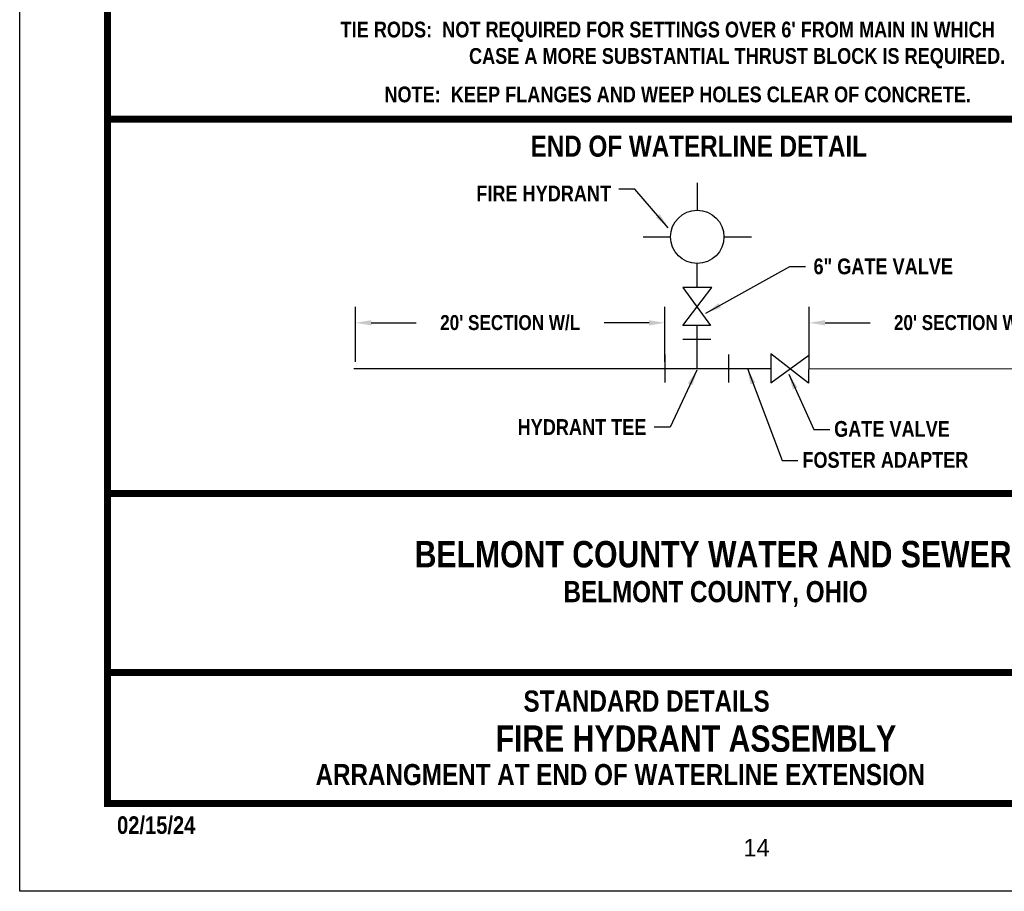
# Model space of a CAD drawing. Extents: x 81 to 89.5, y 1935.2 to 1946.2.
# Tile 1 of 198: x 81 to 86.6, y 1935.2 to 1940.2. Entities that reach past the tile are written whole.
import ezdxf
from ezdxf.enums import TextEntityAlignment as Align

# ---------------------------------------------------------------- set-up
doc = ezdxf.new("R2010")
doc.units = 0
doc.header["$LTSCALE"] = 100
doc.header["$MEASUREMENT"] = 0
doc.layers.get('DEFPOINTS').update_dxf_attribs({"linetype": 'CONTINUOUS'})
for name, color, linetype in [('BORDER', 7, 'CONTINUOUS'), ('COUPLING', 10, 'CONTINUOUS'), ('DIMENSIONS', 7, 'CONTINUOUS'), ('FIREPLUG', 1, 'CONTINUOUS'), ('PIPE2', 160, 'CONTINUOUS'), ('TEXT', 255, 'CONTINUOUS'), ('VALVE', 1, 'CONTINUOUS')]:
    doc.layers.add(name, color=color, linetype=linetype)
doc.styles.add('TECHNICAL', font='techb___.ttf')
doc.dimstyles.get("Standard").update_dxf_attribs({"dimtxt": 0.18, "dimasz": 0.18, "dimexe": 0.18, "dimexo": 0.0625, "dimgap": 0.09, "dimtad": 0, "dimtih": 1, "dimtoh": 1, "dimdec": 4, "dimzin": 0, "dimdsep": 46, "dimtxsty": 'Standard', "dimcen": 0.09, "dimadec": 0, "dimazin": 0, "dimtfac": 1, "dimtdec": 4, "dimtofl": 0, "dimtmove": 0, "dimatfit": 3, "dimfxl": 1, "dimtolj": 1, "dimtzin": 0, "dimarcsym": 0})

# ---------------------------------------------------------------- blocks, each defined once
blk = doc.blocks.new('*D5')
at = {"layer": 'DEFPOINTS', "color": 0, "transparency": 16777216}
for p in [(87.2096, 1938.4259), (85.4484, 1938.1728), (87.2096, 1938.1728)]:
    blk.add_point(p, dxfattribs=at)
at = {"layer": 'DIMENSIONS', "color": 0, "lineweight": -2, "transparency": 16777216}
for p, q in [((85.4484, 1938.2028), (85.4484, 1938.5159)), ((87.2096, 1938.2028), (87.2096, 1938.5159)), ((85.5384, 1938.4259), (85.7946, 1938.4259)), ((87.1196, 1938.4259), (86.8635, 1938.4259))]:
    blk.add_line(p, q, dxfattribs=at)
at = {"layer": 'DIMENSIONS', "color": 0, "transparency": 16777216}
for points in [[(85.5384, 1938.4409), (85.5384, 1938.4109), (85.4484, 1938.4259)], [(87.1196, 1938.4409), (87.1196, 1938.4109), (87.2096, 1938.4259)]]:
    blk.add_solid(points, dxfattribs=at)
at = {"layer": 'DIMENSIONS', "color": 7, "transparency": 16777216, "insert": (86.329, 1938.4259), "char_height": 0.085, "attachment_point": 5, "style": 'TECHNICAL'}
blk.add_mtext("\\A1;20' SECTION W/L", dxfattribs=at)
blk = doc.blocks.new('*D6')
at = {"layer": 'DEFPOINTS', "color": 0, "transparency": 16777216}
for p in [(84.6268, 1938.4259), (82.8656, 1938.1728), (84.6268, 1938.1728)]:
    blk.add_point(p, dxfattribs=at)
at = {"layer": 'DIMENSIONS', "color": 0, "lineweight": -2, "transparency": 16777216}
for p, q in [((82.8656, 1938.2028), (82.8656, 1938.5159)), ((84.6268, 1938.2028), (84.6268, 1938.5159)), ((82.9556, 1938.4259), (83.2117, 1938.4259)), ((84.5368, 1938.4259), (84.2806, 1938.4259))]:
    blk.add_line(p, q, dxfattribs=at)
at = {"layer": 'DIMENSIONS', "color": 0, "transparency": 16777216}
for points in [[(82.9556, 1938.4409), (82.9556, 1938.4109), (82.8656, 1938.4259)], [(84.5368, 1938.4409), (84.5368, 1938.4109), (84.6268, 1938.4259)]]:
    blk.add_solid(points, dxfattribs=at)
at = {"layer": 'DIMENSIONS', "color": 7, "transparency": 16777216, "insert": (83.7462, 1938.4259), "char_height": 0.085, "attachment_point": 5, "style": 'TECHNICAL'}
blk.add_mtext("\\A1;20' SECTION W/L", dxfattribs=at)

msp = doc.modelspace()

# ---------------------------------------------------------------- linework, layer by layer
at = {"layer": 'BORDER', "const_width": 0.04}
msp.add_lwpolyline([(81.4541, 1935.6883), (81.4541, 1945.6883), (88.9541, 1945.6883), (88.9541, 1935.6883)], close=True, dxfattribs=at)
for points in [[(81.4541, 1939.5858), (88.9541, 1939.5858)], [(81.4541, 1937.454), (88.9541, 1937.454)], [(81.4541, 1936.435), (88.9541, 1936.435)]]:
    msp.add_lwpolyline(points, dxfattribs=at)
at = {"layer": 'COUPLING'}
for points in [[(84.7286, 1938.3327), (84.8886, 1938.333)], [(84.6291, 1938.085), (84.6288, 1938.245)], [(84.9917, 1938.085), (84.9914, 1938.245)]]:
    msp.add_lwpolyline(points, dxfattribs=at)
at = {"layer": 'DEFPOINTS', "color": 3, "ltscale": 2}
msp.add_lwpolyline([(80.9541, 1935.1883), (80.9541, 1946.1883), (89.4541, 1946.1883), (89.4541, 1935.1883)], close=True, dxfattribs=at)
at = {"layer": 'FIREPLUG'}
for points in [[(84.8111, 1939.2235), (84.8111, 1939.067)], [(84.5028, 1938.9152), (84.6592, 1938.9152)], [(84.963, 1938.9152), (85.1194, 1938.9152)]]:
    msp.add_lwpolyline(points, dxfattribs=at)
msp.add_circle((84.8111, 1938.9152), 0.1519, dxfattribs=at)
at = {"layer": 'PIPE2'}
for points in [[(84.8082, 1938.7633), (84.8082, 1938.6268)], [(84.8082, 1938.4107), (84.8082, 1938.164)], [(85.2295, 1938.1637), (82.8569, 1938.1644)], [(87.2056, 1938.1624), (85.4456, 1938.1635)]]:
    msp.add_lwpolyline(points, dxfattribs=at)
at = {"layer": 'VALVE'}
for points in [[(84.8871, 1938.4104), (84.7283, 1938.411), (84.895, 1938.6264), (84.7299, 1938.6271)], [(85.4459, 1938.2406), (85.4453, 1938.0817), (85.2299, 1938.2484), (85.2292, 1938.0834)]]:
    msp.add_lwpolyline(points, close=True, dxfattribs=at)

# ---------------------------------------------------------------- texts
at = {"layer": 'BORDER', "style": 'TECHNICAL'}
msp.add_text('02/15/24', height=0.1, dxfattribs=at).set_placement((81.5083, 1935.5154))
at = {"layer": 'DIMENSIONS', "color": 7, "style": 'TECHNICAL'}
for s, p in [("TIE RODS:  NOT REQUIRED FOR SETTINGS OVER 6' FROM MAIN IN WHICH ", (82.7809, 1940.0509)), ('CASE A MORE SUBSTANTIAL THRUST BLOCK IS REQUIRED.', (83.512, 1939.9003)), ('NOTE:  KEEP FLANGES AND WEEP HOLES CLEAR OF CONCRETE.', (83.0303, 1939.6814))]:
    msp.add_text(s, height=0.09, dxfattribs=at).set_placement(p)
at = {"layer": 'DIMENSIONS', "color": 7, "char_height": 0.09, "style": 'TECHNICAL'}
for s, insert, attachment_point in [('FIRE HYDRANT', (84.3205, 1939.1622), 6), ('6" GATE VALVE', (85.473, 1938.7464), 4), ('HYDRANT TEE', (84.5215, 1937.8322), 6), ('GATE VALVE', (85.5903, 1937.8665), 1), ('FOSTER ADAPTER', (85.4095, 1937.69), 1)]:
    msp.add_mtext(s, dxfattribs=dict(at, insert=insert, attachment_point=attachment_point))
at = {"layer": 'TEXT', "color": 7, "style": 'TECHNICAL'}
for s, p in [('END OF WATERLINE DETAIL', (83.8625, 1939.3717)), ('BELMONT COUNTY, OHIO', (84.0498, 1936.8346)), ('STANDARD DETAILS', (83.8221, 1936.2115)), ('ARRANGMENT AT END OF WATERLINE EXTENSION', (82.6383, 1935.7928))]:
    msp.add_text(s, height=0.120395, dxfattribs=at).set_placement(p)
for s, p in [('BELMONT COUNTY WATER AND SEWER DISTRICT', (87.4397, 1937.1082)), ('FIRE HYDRANT ASSEMBLY', (85.944, 1936.0578))]:
    msp.add_text(s, height=0.15, dxfattribs=at).set_placement(p, align=Align.MIDDLE_RIGHT)
at = {"layer": 'TEXT', "color": 0}
msp.add_text('14', height=0.1, dxfattribs=at).set_placement((85.0744, 1935.387))

# ---------------------------------------------------------------- dimensions: what is measured, and where the dimension line sits
at = {"layer": 'DIMENSIONS'}
for p1, p2, picture, middle in [((82.8656, 1938.1728), (84.6268, 1938.1728), '*D6', (83.7462, 1938.4259)), ((85.4484, 1938.1728), (87.2096, 1938.1728), '*D5', (86.329, 1938.4259))]:
    dim = msp.add_aligned_dim(p1=p1, p2=p2, distance=0.2531, text="20' SECTION W/L", dimstyle='Standard', override={"dimscale": 0.5, "dimtxt": 0.17, "dimexo": 0.06, "dimdec": 0, "dimpost": "'", "dimtxsty": 'TECHNICAL', "dimclrt": 7, "dimaunit": 4, "dimtdec": 2, "dimtmove": 2}, dxfattribs=at)
    dim.commit()
    dim.dimension.update_dxf_attribs({"geometry": picture, "text_midpoint": middle})

# ---------------------------------------------------------------- leaders
at = {"layer": 'DIMENSIONS', "annotation_type": 0, "has_hookline": 1}
for points, hookline_direction, text_width in [([(84.6458, 1938.9675), (84.4555, 1939.1872), (84.3655, 1939.1872)], 1, 0.8776), ([(84.8608, 1938.481), (85.338, 1938.7464), (85.428, 1938.7464)], 0, 0.9243), ([(84.8092, 1938.1566), (84.6565, 1937.8322), (84.5665, 1937.8322)], 1, 0.8378), ([(85.0963, 1938.1647), (85.2941, 1937.6412), (85.3841, 1937.6412)], 0, 1.0683), ([(85.3317, 1938.1336), (85.475, 1937.8176), (85.565, 1937.8176)], 0, 0.7508)]:
    msp.add_leader(points, dimstyle='Standard', override={"dimscale": 0.5, "dimtxt": 0.1, "dimexo": 0.06, "dimdec": 0, "dimpost": "'", "dimtxsty": 'TECHNICAL', "dimse1": 1, "dimse2": 1, "dimclrt": 7, "dimaunit": 4, "dimtdec": 2}, dxfattribs=dict(at, hookline_direction=hookline_direction, text_width=text_width))

doc.saveas('drawing.dxf')
